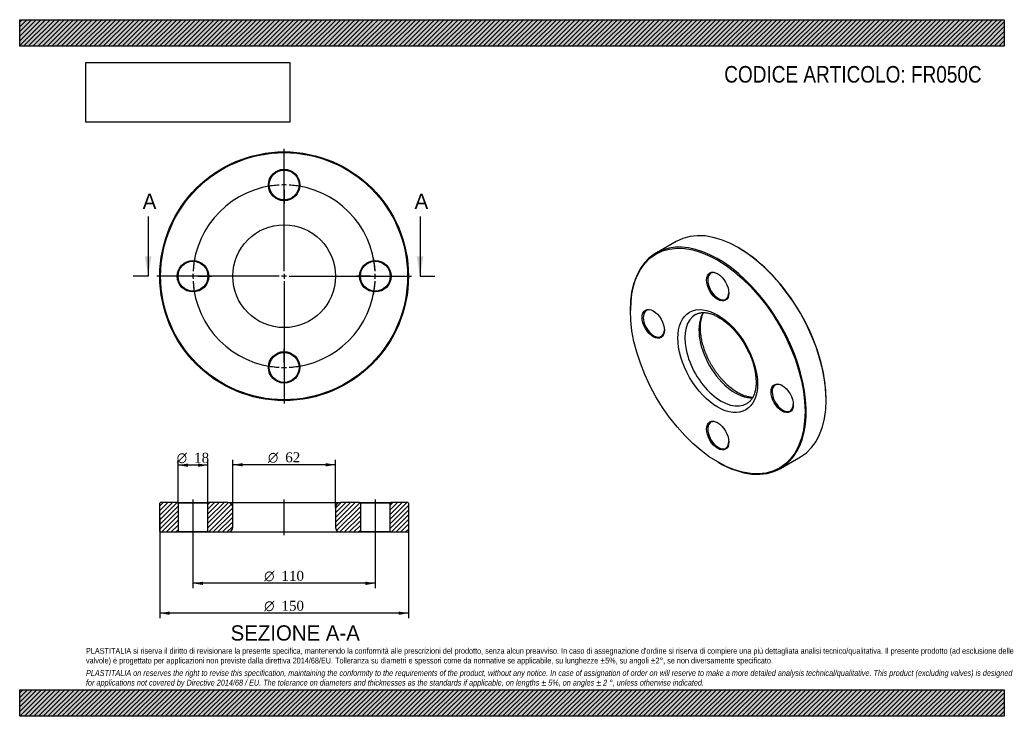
# Model space of a CAD drawing. Header units: millimetres. Extents: x 0 to 594, y 0 to 420.
import ezdxf
from ezdxf.enums import TextEntityAlignment as Align
from ezdxf.lldxf.tags import DXFTag

# ---------------------------------------------------------------- set-up
doc = ezdxf.new("R2010")
doc.units = ezdxf.units.MM
doc.header["$LTSCALE"] = 2
for name, color, linetype in [('Default', 7, 'Continuous'), ('DV2_Default', 7, 'Continuous'), ('DV3_Default', 7, 'Continuous'), ('FR050C', 7, 'Continuous')]:
    doc.layers.add(name, color=color, linetype=linetype)
doc.styles.add('SEACAD_Solid_Edge_ANSI', font='seans.ttf')
doc.styles.add('SEACAD_Solid_Edge_ANSI1_Symbols', font='semeca1.ttf')
doc.styles.add('SEACAD_Times_New_Roman', font='times.ttf')
tags = doc.linetypes.add('CENTER2', pattern=[28.575, 19.05, -3.175, 3.175, -3.175]).pattern_tags.tags
tags[10:11] = [DXFTag(74, 4), DXFTag(75, 0), DXFTag(340, '0'), DXFTag(46, 0.0), DXFTag(50, 0.0), DXFTag(44, 0.0), DXFTag(45, 0.0)]
tags[8:9] = [DXFTag(74, 4), DXFTag(75, 0), DXFTag(340, '0'), DXFTag(46, 0.0), DXFTag(50, 0.0), DXFTag(44, 0.0), DXFTag(45, 0.0)]
tags[6:7] = [DXFTag(74, 4), DXFTag(75, 0), DXFTag(340, '0'), DXFTag(46, 0.0), DXFTag(50, 0.0), DXFTag(44, 0.0), DXFTag(45, 0.0)]
tags[4:5] = [DXFTag(74, 4), DXFTag(75, 0), DXFTag(340, '0'), DXFTag(46, 0.0), DXFTag(50, 0.0), DXFTag(44, 0.0), DXFTag(45, 0.0)]
tags = doc.linetypes.add('HIDDEN2', pattern=[4.7625, 3.175, -1.5875]).pattern_tags.tags
tags[6:7] = [DXFTag(74, 4), DXFTag(75, 0), DXFTag(340, '0'), DXFTag(46, 0.0), DXFTag(50, 0.0), DXFTag(44, 0.0), DXFTag(45, 0.0)]
tags[4:5] = [DXFTag(74, 4), DXFTag(75, 0), DXFTag(340, '0'), DXFTag(46, 0.0), DXFTag(50, 0.0), DXFTag(44, 0.0), DXFTag(45, 0.0)]
picture_1 = doc.add_image_def('image1.jpg', size_in_pixel=(4302, 1260))

# ---------------------------------------------------------------- blocks, each defined once
blk = doc.blocks.new('SE')
at = {"layer": 'FR050C', "color": 7, "linetype": 'Continuous'}
for p, q in [((395.96, 286.27), (383.94, 279.33)), ((433.81, 282.35), (433.46, 282.56)), ((368.41, 245), (368.41, 244.59)), ((486.49, 190.7), (486.49, 191.11)), ((458.94, 149.43), (470.96, 156.37)), ((421.09, 153.34), (421.44, 153.14))]:
    blk.add_line(p, q, dxfattribs=at)
for centre, major_axis, start_param, end_param in [((433.46, 221.32), (-37.5, 64.95), 3.141593, 6.283185), ((421.44, 214.38), (37.5, -64.95), 0, 3.926991), ((433.81, 221.52), (37.25, -64.52), 0.785398, 2.356194), ((421.44, 259.29), (-4.5, 7.79), 5.525193, 6.283185), ((421.44, 259.29), (-4.5, 7.79), 0, 3.899585), ((382.55, 236.83), (-4.5, 7.79), 0, 3.899585), ((382.55, 236.83), (-4.5, 7.79), 5.525193, 6.283185), ((423.21, 215.4), (-15.5, 26.85), 0, 3.143304), ((423.21, 215.4), (-15.5, 26.85), 6.282448, 6.283185), ((431.69, 220.3), (15.5, -26.85), 3.431624, 5.993307), ((460.33, 191.92), (-4.5, 7.79), 0, 3.899585), ((460.33, 191.92), (-4.5, 7.79), 5.525193, 6.283185), ((421.44, 169.47), (-4.5, 7.79), 0, 3.899585), ((421.44, 169.47), (-4.5, 7.79), 5.525193, 6.283185), ((421.44, 214.38), (37.5, -64.95), 5.497787, 6.283185)]:
    blk.add_ellipse(centre, major_axis=major_axis, ratio=0.57735, start_param=start_param, end_param=end_param, dxfattribs=at)
for centre, major_axis in [((421.09, 214.17), (-37.25, 64.52)), ((421.09, 259.08), (4.75, -8.23)), ((382.19, 236.63), (4.75, -8.23)), ((421.09, 214.17), (17, -29.44)), ((459.98, 191.72), (4.75, -8.23)), ((421.09, 169.27), (4.75, -8.23))]:
    blk.add_ellipse(centre, major_axis=major_axis, ratio=0.57735, dxfattribs=at)
for points, knots in [([(407.72, 242.24), (407.92, 242.36), (408.34, 242.59), (409.11, 242.91), (410, 243.17), (410.93, 243.35), (411.9, 243.44), (412.89, 243.44), (413.92, 243.36), (414.98, 243.2), (416.07, 242.96), (417.17, 242.63), (418.31, 242.23), (419.46, 241.74), (420.63, 241.17), (421.81, 240.51), (423, 239.78), (424.19, 238.98), (425.38, 238.09), (426.57, 237.14), (427.75, 236.11), (428.92, 235.02), (430.06, 233.86), (431.19, 232.64), (432.29, 231.36), (433.37, 230.03), (434.41, 228.66), (435.41, 227.24), (436.37, 225.77), (437.29, 224.28), (438.16, 222.75), (438.98, 221.2), (439.75, 219.64), (440.47, 218.05), (441.13, 216.46), (441.73, 214.87), (442.27, 213.27), (442.74, 211.69), (443.15, 210.12), (443.5, 208.57), (443.78, 207.04), (444, 205.54), (444.15, 204.07), (444.24, 202.65), (444.26, 201.27), (444.21, 199.93), (444.11, 198.66), (443.94, 197.43), (443.71, 196.27), (443.43, 195.18), (443.09, 194.15), (442.7, 193.19), (442.25, 192.29), (441.76, 191.47), (441.21, 190.72), (440.62, 190.04), (439.97, 189.43), (439.33, 188.93), (438.92, 188.69), (438.72, 188.57)], [0, 0, 0, 0, 0.013631, 0.033314, 0.052787, 0.071885, 0.090562, 0.108856, 0.126838, 0.144586, 0.162167, 0.179634, 0.197031, 0.214388, 0.231728, 0.249066, 0.26641, 0.28377, 0.30115, 0.318553, 0.33598, 0.35343, 0.370903, 0.388396, 0.405908, 0.423437, 0.440979, 0.458532, 0.476093, 0.493659, 0.511229, 0.528797, 0.546362, 0.56392, 0.581468, 0.599004, 0.616524, 0.634026, 0.651508, 0.668966, 0.6864, 0.703806, 0.721185, 0.738536, 0.755861, 0.773163, 0.790449, 0.807727, 0.825008, 0.842309, 0.859654, 0.877079, 0.894627, 0.912354, 0.930326, 0.948615, 0.967286, 0.986372, 1, 1, 1, 1]), ([(433.19, 195.13), (432.97, 195.27), (432.4, 195.6), (431.38, 196.26), (430.19, 197.09), (429, 198.01), (427.81, 199), (426.64, 200.05), (425.48, 201.18), (424.34, 202.36), (423.22, 203.61), (422.13, 204.91), (421.08, 206.26), (420.05, 207.65), (419.07, 209.09), (418.12, 210.57), (417.22, 212.08), (416.37, 213.62), (415.57, 215.17), (414.83, 216.75), (414.14, 218.34), (413.5, 219.93), (412.93, 221.52), (412.42, 223.11), (411.97, 224.69), (411.59, 226.26), (411.27, 227.8), (411.01, 229.32), (410.82, 230.8), (410.7, 232.25), (410.64, 233.66), (410.65, 235.02), (410.72, 236.33), (410.86, 237.58), (411.05, 238.78), (411.3, 239.91), (411.61, 240.98), (411.97, 241.98), (412.34, 242.79), (412.58, 243.26), (412.68, 243.44)], [0, 0, 0, 0, 0.0120351, 0.0350565, 0.058105, 0.0811821, 0.1042904, 0.1274304, 0.1506012, 0.1738009, 0.1970269, 0.2202763, 0.2435458, 0.2668318, 0.2901308, 0.3134391, 0.3367529, 0.3600685, 0.3833814, 0.4066873, 0.4299825, 0.4532631, 0.4765255, 0.4997659, 0.5229808, 0.5461669, 0.5693211, 0.5924408, 0.6155243, 0.6385709, 0.6615814, 0.6845587, 0.7075088, 0.7304415, 0.7533702, 0.7763109, 0.7992912, 0.8223495, 0.8455364, 0.8600594, 0.8600594, 0.8600594, 0.8600594]), ([(442.23, 192.26), (441.96, 192.27), (441.36, 192.3), (440.38, 192.41), (439.31, 192.62), (438.21, 192.91), (437.09, 193.28), (435.94, 193.74), (434.79, 194.27), (433.84, 194.76), (433.34, 195.05), (433.19, 195.13)], [0.4243755, 0.4243755, 0.4243755, 0.4243755, 0.4825043, 0.5543383, 0.6253866, 0.6958911, 0.766042, 0.8359832, 0.9058204, 0.9756291, 1, 1, 1, 1])]:
    blk.add_open_spline(points, degree=3, knots=knots, dxfattribs=at)
blk = doc.blocks.new('SE1')
at = {"layer": 'Default', "color": 7, "linetype": 'CENTER2'}
for start, end in [(93.12522, 176.87478), (3.12522, 86.87478), (183.12522, 266.87478), (273.12522, 356.87478)]:
    blk.add_arc((159.54, 265.35), 55, start, end, dxfattribs=at)
at = {"layer": 'DV2_Default', "color": 7, "linetype": 'CENTER2'}
for p, q in [((159.54, 268.35), (159.54, 342.1)), ((159.54, 323.35), (159.54, 331.6)), ((156.54, 265.35), (82.79, 265.35)), ((101.54, 265.35), (93.29, 265.35)), ((161.04, 265.35), (158.04, 265.35)), ((159.54, 266.85), (159.54, 263.85)), ((159.54, 262.35), (159.54, 188.6)), ((162.54, 265.35), (236.29, 265.35)), ((217.54, 265.35), (225.29, 265.35)), ((217.54, 265.35), (225.79, 265.35)), ((159.54, 207.35), (159.54, 199.1))]:
    blk.add_line(p, q, dxfattribs=at)
at = {"layer": 'DV2_Default', "color": 7, "linetype": 'HIDDEN2'}
for p, q in [((159.54, 318.85), (159.54, 321.85)), ((159.54, 317.35), (159.54, 309.1)), ((106.04, 265.35), (103.04, 265.35)), ((107.54, 265.35), (115.79, 265.35)), ((211.54, 265.35), (203.29, 265.35)), ((211.54, 265.35), (203.79, 265.35)), ((213.04, 265.35), (216.04, 265.35)), ((213.04, 265.35), (216.04, 265.35)), ((159.54, 213.35), (159.54, 221.6)), ((159.54, 211.85), (159.54, 208.85))]:
    blk.add_line(p, q, dxfattribs=at)
at = {"layer": 'DV2_Default', "color": 7, "linetype": 'CENTER2'}
for start, end in [(93.12522, 101.71959), (88.43739, 91.56261), (78.28041, 86.87478), (168.28041, 176.87478), (3.12522, 11.71959), (3.12522, 11.19872), (178.43739, 181.56261), (183.12522, 191.71959), (348.28041, 356.87478), (348.80128, 356.87478), (358.43739, 1.56261), (358.43739, 1.56261), (258.28041, 266.87478), (268.43739, 271.56261), (273.12522, 281.71959)]:
    blk.add_arc((159.54, 265.35), 55, start, end, dxfattribs=at)
at = {"layer": 'FR050C', "color": 7, "linetype": 'Continuous'}
for centre, radius in [((159.54, 265.35), 75), ((159.54, 265.35), 74.5), ((159.54, 320.35), 9.5), ((159.54, 320.35), 9), ((159.54, 265.35), 31), ((104.54, 265.35), 9.5), ((104.54, 265.35), 9), ((214.54, 265.35), 9.5), ((214.54, 265.35), 9), ((159.54, 210.35), 9.5), ((159.54, 210.35), 9)]:
    blk.add_circle(centre, radius, dxfattribs=at)
blk = doc.blocks.new('SE3')
at = {"color": 7, "linetype": 'Continuous', "style": 'SEACAD_Solid_Edge_ANSI'}
blk.add_text('A', height=9.2, dxfattribs=at).set_placement((74.22, 315.15), align=Align.TOP_LEFT)
blk = doc.blocks.new('SE4')
at = {"color": 7, "linetype": 'Continuous', "style": 'SEACAD_Solid_Edge_ANSI'}
blk.add_text('A', height=9.2, dxfattribs=at).set_placement((238.22, 315.15), align=Align.TOP_LEFT)
blk = doc.blocks.new('SEANNOT_GROUP')
at = {"linetype": 'Continuous'}
blk.add_hatch(color=7, dxfattribs=at).paths.add_polyline_path([(75.53, 277.35), (77.53, 265.35), (79.53, 277.35)])
at = {"color": 7, "linetype": 'Continuous'}
blk.add_lwpolyline([(77.53, 301.35), (77.53, 265.35)], dxfattribs=at)
blk = doc.blocks.new('SEANNOT_GROUP1')
at = {"linetype": 'Continuous'}
blk.add_hatch(color=7, dxfattribs=at).paths.add_polyline_path([(239.54, 277.35), (241.54, 265.35), (243.54, 277.35)])
at = {"color": 7, "linetype": 'Continuous'}
blk.add_lwpolyline([(241.54, 301.35), (241.54, 265.35)], dxfattribs=at)
blk = doc.blocks.new('SE2')
at = {"layer": 'Default', "color": 7, "linetype": 'CENTER2'}
for p, q in [((77.53, 265.35), (68.53, 265.35)), ((241.54, 265.35), (250.54, 265.35))]:
    blk.add_line(p, q, dxfattribs=at)
at = {"layer": 'Default'}
for name in ['SE3', 'SE4', 'SEANNOT_GROUP', 'SEANNOT_GROUP1']:
    blk.add_blockref(name, (0, 0), dxfattribs=at)
blk = doc.blocks.new('SE5')
at = {"layer": 'FR050C', "linetype": 'Continuous'}
h = blk.add_hatch(dxfattribs=at)
h.set_pattern_fill('LINE', scale=0.62992, angle=45, style=0)
h.paths.add_polyline_path([(95.04, 128.92), (85.04, 128.92), (84.54, 128.42), (84.54, 111.42), (85.04, 110.92), (95.04, 110.92), (95.54, 111.42), (95.54, 128.42)])
h = blk.add_hatch(dxfattribs=at)
h.set_pattern_fill('LINE', scale=0.62992, angle=45, style=0)
edge = h.paths.add_edge_path()
edge.add_line((114.04, 110.92), (125.54, 110.92))
edge.add_arc((125.54, 113.92), 3, 270, 360)
edge.add_line((128.54, 113.92), (128.54, 125.92))
edge.add_arc((125.54, 125.92), 3, 0, 90)
edge.add_line((125.54, 128.92), (114.04, 128.92))
edge.add_line((114.04, 128.92), (113.54, 128.42))
edge.add_line((113.54, 128.42), (113.54, 111.42))
edge.add_line((113.54, 111.42), (114.04, 110.92))
h = blk.add_hatch(dxfattribs=at)
h.set_pattern_fill('LINE', scale=0.62992, angle=45, style=0)
edge = h.paths.add_edge_path()
edge.add_line((205.54, 111.42), (205.54, 128.42))
edge.add_line((205.54, 128.42), (205.04, 128.92))
edge.add_line((205.04, 128.92), (193.54, 128.92))
edge.add_arc((193.54, 125.92), 3, 90, 180)
edge.add_line((190.54, 125.92), (190.54, 113.92))
edge.add_arc((193.54, 113.92), 3, 180, 270)
edge.add_line((193.54, 110.92), (205.04, 110.92))
edge.add_line((205.04, 110.92), (205.54, 111.42))
h = blk.add_hatch(dxfattribs=at)
h.set_pattern_fill('LINE', scale=0.62992, angle=45, style=0)
h.paths.add_polyline_path([(223.54, 128.42), (223.54, 111.42), (224.04, 110.92), (234.04, 110.92), (234.54, 111.42), (234.54, 128.42), (234.04, 128.92), (224.04, 128.92)])
at = {"layer": 'DV3_Default', "color": 7, "linetype": 'CENTER2'}
for p, q in [((104.54, 130.67), (104.54, 109.17)), ((159.54, 109.17), (159.54, 130.67)), ((214.54, 130.67), (214.54, 109.17))]:
    blk.add_line(p, q, dxfattribs=at)
at = {"layer": 'FR050C', "color": 7, "linetype": 'Continuous'}
for p, q in [((85.04, 128.92), (84.54, 128.42)), ((84.54, 111.42), (84.54, 128.42)), ((95.04, 128.92), (85.04, 128.92)), ((95.04, 128.92), (114.04, 128.92)), ((95.04, 128.92), (95.54, 128.42)), ((113.54, 128.42), (95.54, 128.42)), ((95.54, 128.42), (95.54, 111.42)), ((113.54, 128.42), (114.04, 128.92)), ((113.54, 111.42), (113.54, 128.42)), ((125.54, 128.92), (114.04, 128.92)), ((125.54, 128.92), (193.54, 128.92)), ((128.54, 113.92), (128.54, 125.92)), ((190.54, 125.92), (190.54, 113.92)), ((205.04, 128.92), (193.54, 128.92)), ((205.04, 128.92), (224.04, 128.92)), ((205.04, 128.92), (205.54, 128.42)), ((223.54, 128.42), (205.54, 128.42)), ((205.54, 128.42), (205.54, 111.42)), ((223.54, 128.42), (224.04, 128.92)), ((223.54, 111.42), (223.54, 128.42)), ((234.04, 128.92), (224.04, 128.92)), ((234.54, 128.42), (234.04, 128.92)), ((234.54, 128.42), (234.54, 111.42)), ((84.54, 111.42), (85.04, 110.92)), ((95.04, 110.92), (85.04, 110.92)), ((95.54, 111.42), (95.04, 110.92)), ((114.04, 110.92), (95.04, 110.92)), ((95.54, 111.42), (113.54, 111.42)), ((114.04, 110.92), (113.54, 111.42)), ((125.54, 110.92), (114.04, 110.92)), ((193.54, 110.92), (125.54, 110.92)), ((205.04, 110.92), (193.54, 110.92)), ((205.54, 111.42), (205.04, 110.92)), ((224.04, 110.92), (205.04, 110.92)), ((205.54, 111.42), (223.54, 111.42)), ((224.04, 110.92), (223.54, 111.42)), ((234.04, 110.92), (224.04, 110.92)), ((234.04, 110.92), (234.54, 111.42))]:
    blk.add_line(p, q, dxfattribs=at)
for centre, start, end in [((125.54, 125.92), 0, 90), ((193.54, 125.92), 90, 180), ((125.54, 113.92), 270, 0), ((193.54, 113.92), 180, 270)]:
    blk.add_arc(centre, 3, start, end, dxfattribs=at)
blk = doc.blocks.new('GDimGGroup')
at = {"layer": 'Default', "linetype": 'Continuous'}
for points in [[(110.54, 79.17), (110.54, 81.17), (104.54, 80.17)], [(208.54, 79.17), (214.54, 80.17), (208.54, 81.17)]]:
    blk.add_hatch(color=7, dxfattribs=at).paths.add_polyline_path(points)
at = {"layer": 'Default', "color": 7, "linetype": 'Continuous'}
for p, q in [((104.54, 110.92), (104.54, 77.17)), ((214.54, 110.92), (214.54, 77.17)), ((214.54, 80.17), (104.54, 80.17))]:
    blk.add_line(p, q, dxfattribs=at)
for s, style, p in [('O', 'SEACAD_Solid_Edge_ANSI1_Symbols', (147.49, 87.67)), ('110', 'SEACAD_Times_New_Roman', (157.93, 87.67))]:
    blk.add_text(s, height=6, dxfattribs=dict(at, style=style)).set_placement(p, align=Align.TOP_LEFT)
blk = doc.blocks.new('GDimGGroup1')
at = {"layer": 'Default', "linetype": 'Continuous'}
for points in [[(101.54, 152.41), (95.54, 151.41), (101.54, 150.41)], [(107.54, 152.41), (107.54, 150.41), (113.54, 151.41)]]:
    blk.add_hatch(color=7, dxfattribs=at).paths.add_polyline_path(points)
at = {"layer": 'Default', "color": 7, "linetype": 'Continuous'}
for p, q in [((95.54, 128.42), (95.54, 154.41)), ((113.54, 151.41), (95.54, 151.41)), ((113.54, 128.42), (113.54, 154.41))]:
    blk.add_line(p, q, dxfattribs=at)
for s, style, p in [('O', 'SEACAD_Solid_Edge_ANSI1_Symbols', (94.77, 158.91)), ('18', 'SEACAD_Times_New_Roman', (105.21, 158.91))]:
    blk.add_text(s, height=6, dxfattribs=dict(at, style=style)).set_placement(p, align=Align.TOP_LEFT)
blk = doc.blocks.new('GDimGGroup2')
at = {"layer": 'Default', "linetype": 'Continuous'}
for points in [[(134.54, 152.65), (128.54, 151.65), (134.54, 150.65)], [(184.54, 152.65), (184.54, 150.65), (190.54, 151.65)]]:
    blk.add_hatch(color=7, dxfattribs=at).paths.add_polyline_path(points)
at = {"layer": 'Default', "color": 7, "linetype": 'Continuous'}
for p, q in [((128.54, 125.92), (128.54, 154.65)), ((190.54, 125.92), (190.54, 154.65)), ((190.54, 151.65), (128.54, 151.65))]:
    blk.add_line(p, q, dxfattribs=at)
for s, style, p in [('O', 'SEACAD_Solid_Edge_ANSI1_Symbols', (149.77, 159.15)), ('62', 'SEACAD_Times_New_Roman', (160.21, 159.15))]:
    blk.add_text(s, height=6, dxfattribs=dict(at, style=style)).set_placement(p, align=Align.TOP_LEFT)
blk = doc.blocks.new('GDimGGroup3')
at = {"layer": 'Default', "linetype": 'Continuous'}
for points in [[(90.54, 61.17), (90.54, 63.17), (84.54, 62.17)], [(228.54, 61.17), (234.54, 62.17), (228.54, 63.17)]]:
    blk.add_hatch(color=7, dxfattribs=at).paths.add_polyline_path(points)
at = {"layer": 'Default', "color": 7, "linetype": 'Continuous'}
for p, q in [((84.54, 119.92), (84.54, 59.17)), ((234.54, 119.92), (234.54, 59.17)), ((234.54, 62.17), (84.54, 62.17))]:
    blk.add_line(p, q, dxfattribs=at)
for s, style, p in [('O', 'SEACAD_Solid_Edge_ANSI1_Symbols', (147.49, 69.67)), ('150', 'SEACAD_Times_New_Roman', (157.93, 69.67))]:
    blk.add_text(s, height=6, dxfattribs=dict(at, style=style)).set_placement(p, align=Align.TOP_LEFT)

msp = doc.modelspace()

# ---------------------------------------------------------------- hatches: boundary and pattern name
at = {"layer": 'Default', "linetype": 'Continuous'}
h = msp.add_hatch(dxfattribs=at)
h.set_pattern_fill('LINE', scale=0.62992, angle=45, style=0)
h.paths.add_polyline_path([(594, 404), (594, 420), (0, 420), (0, 404)])
for points in [[(594, 404), (594, 420), (0, 420), (0, 404)], [(594, 0), (594, 16), (0, 16), (0, 0)]]:
    msp.add_hatch(color=7, dxfattribs=at).paths.add_polyline_path(points)
h = msp.add_hatch(dxfattribs=at)
h.set_pattern_fill('LINE', scale=0.62992, angle=45, style=0)
h.paths.add_polyline_path([(594, 0), (594, 16), (0, 16), (0, 0)])

# ---------------------------------------------------------------- linework, layer by layer
at = {"layer": 'Default', "color": 7, "linetype": 'Continuous'}
for p, q in [((0, 420), (594, 420)), ((0, 404), (0, 420)), ((594, 420), (594, 404)), ((594, 404), (0, 404)), ((0, 16), (594, 16)), ((0, 0), (0, 16)), ((594, 16), (594, 0)), ((594, 0), (0, 0))]:
    msp.add_line(p, q, dxfattribs=at)

# ---------------------------------------------------------------- block references
at = {"layer": 'Default'}
for name in ['SE1', 'SE2', 'SE', 'GDimGGroup1', 'GDimGGroup2', 'SE5', 'GDimGGroup3', 'GDimGGroup']:
    msp.add_blockref(name, (0, 0), dxfattribs=at)

# ---------------------------------------------------------------- texts
at = {"layer": 'Default', "color": 7, "linetype": 'Continuous', "style": 'SEACAD_Solid_Edge_ANSI'}
msp.add_text('SEZIONE A-A', height=9.2, dxfattribs=at).set_placement((127.26, 54.85), align=Align.TOP_LEFT)
at = {"layer": 'Default', "attachment_point": 1}
for s, insert, char_height, width in [('{\\fArial Narrow|b0||i0||c0|p34;\\C7;\\H10.;\\W1.;CODICE ARTICOLO: FR050C}', (425.04, 392.07), 10, 158.5992), ("{\\fArial Narrow|b0||i0||c0|p34;\\C7;\\H3.5;\\W1.;PLASTITALIA si riserva il diritto di revisionare la presente specifica, mantenendo la conformità alle prescrizioni del prodotto, senza alcun preavviso. In caso di assegnazione d'ordine si riserva di compiere una più dettagliata analisi tecnico/qualitativa. Il presente prodotto (ad esclusione delle \\P}{\\fArial Narrow|b0||i0||c0|p34;\\C7;\\H3.5;\\W1.;valvole) è progettato per applicazioni non previste dalla direttiva 2014/68/EU. Tolleranza su diametri e spessori come da normative se applicabile, su lunghezze ±5%, su angoli ±2°, se non diversamente specificato.\\P}{\\fArial Narrow|b0||i0||c0|p34;\\C7;\\H1.;\\W1.;   \\P}{\\fArial Narrow|b0||i1||c0|p34;\\C7;\\H3.5;\\W1.;PLASTITALIA on reserves the right to revise this specification, maintaining the conformity to the requirements of the product, without any notice. In case of assignation of order on will reserve to make a more detailed analysis technical/qualitative. This product (excluding valves) is designed \\P}{\\fArial Narrow|b0||i1||c0|p34;\\C7;\\H3.5;\\W1.;for applications not covered by Directive 2014/68 / EU. The tolerance on diameters and thicknesses as the standards if applicable, on lengths ± 5%, on angles ± 2 °, unless otherwise indicated.\\P}", (40, 41.2), 3.5, 514)]:
    msp.add_mtext(s, dxfattribs=dict(at, insert=insert, char_height=char_height, width=width))

# ---------------------------------------------------------------- pictures from other files: only their frames are drawn
image = msp.add_image(picture_1, insert=(40, 358.21), size_in_units=(122.91, 36))
image.dxf.flags = 7

doc.saveas('drawing.dxf')
